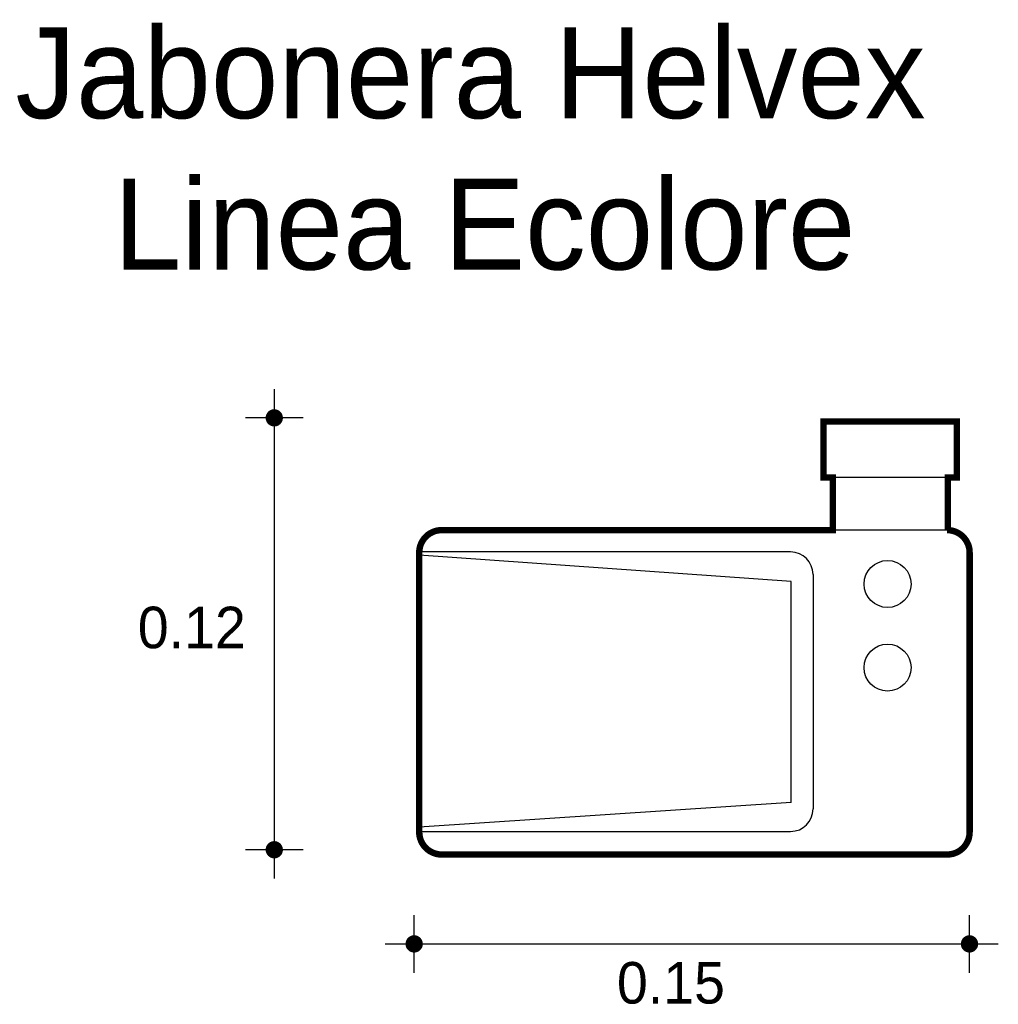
# Model space of a CAD drawing. Extents: x 4.744 to 5.014, y 3.82 to 4.091.
import ezdxf

# ---------------------------------------------------------------- set-up
doc = ezdxf.new("R2010")
doc.units = 0
doc.header["$MEASUREMENT"] = 0
for name, color, linetype in [('BORDE', 2, 'CONTINUOUS'), ('COTAS', 6, 'CONTINUOUS'), ('DIBUJO', 5, 'CONTINUOUS'), ('TEXTO', 4, 'CONTINUOUS')]:
    doc.layers.add(name, color=color, linetype=linetype)

msp = doc.modelspace()

# ---------------------------------------------------------------- linework, layer by layer
at = {"layer": 'BORDE', "const_width": 0.00177}
msp.add_lwpolyline([(5.00015, 3.95059), (5.00015, 3.96509), (5.00263, 3.96509), (5.00263, 3.98053), (4.96581, 3.98053), (4.96581, 3.96509), (4.96842, 3.96509), (4.96842, 3.95059), (4.8605, 3.95059, 0.414214), (4.85429, 3.94438), (4.85429, 3.86729, 0.414214), (4.8605, 3.86108), (4.99996, 3.86108, 0.414214), (5.00617, 3.86729), (5.00617, 3.94438, 0.414214), (4.99996, 3.95059)], format="xyb", dxfattribs=at)
at = {"layer": 'COTAS'}
for p, q in [((4.81429, 3.98952), (4.81429, 3.85444)), ((4.82225, 3.98156), (4.80634, 3.98156)), ((4.82225, 3.8624), (4.80634, 3.8624)), ((4.85288, 3.82847), (4.85288, 3.84438)), ((5.00613, 3.82847), (5.00613, 3.84438)), ((4.84493, 3.83642), (5.01408, 3.83642))]:
    msp.add_line(p, q, dxfattribs=at)
at = {"layer": 'COTAS', "const_width": 0.00239}
for points in [[(4.8131, 3.98156, 1), (4.81548, 3.98156, 1)], [(4.8131, 3.8624, 1), (4.81548, 3.8624, 1)], [(4.85169, 3.83642, 1), (4.85408, 3.83642, 1)], [(5.00493, 3.83642, 1), (5.00732, 3.83642, 1)]]:
    msp.add_lwpolyline(points, format="xyb", close=True, dxfattribs=at)
at = {"layer": 'DIBUJO'}
for p, q in [((4.96581, 3.98053), (4.96581, 3.96509)), ((4.96581, 3.98053), (5.00263, 3.98053)), ((5.00263, 3.98053), (5.00263, 3.96509)), ((5.00263, 3.96509), (4.96581, 3.96509)), ((4.96842, 3.95059), (4.96842, 3.96509)), ((5.00015, 3.95059), (5.00015, 3.96509)), ((4.99996, 3.95059), (4.8605, 3.95059)), ((4.95676, 3.94457), (4.85429, 3.94457)), ((4.85429, 3.94438), (4.85429, 3.86729)), ((4.95696, 3.93642), (4.85429, 3.94363)), ((5.00617, 3.94438), (5.00617, 3.86729)), ((4.95696, 3.87547), (4.95696, 3.93642)), ((4.96298, 3.93836), (4.96298, 3.87366)), ((4.95696, 3.87547), (4.85429, 3.8686)), ((4.85429, 3.86744), (4.95676, 3.86744)), ((4.8605, 3.86108), (4.99996, 3.86108))]:
    msp.add_line(p, q, dxfattribs=at)
for centre in [(4.98351, 3.93572), (4.98351, 3.91265)]:
    msp.add_circle(centre, 0.00648, dxfattribs=at)
for centre, start, end in [((4.8605, 3.94438), 90, 180), ((4.99996, 3.94438), 0, 90), ((4.95676, 3.93836), 0, 90), ((4.95676, 3.87366), 270, 0), ((4.8605, 3.86729), 180, 270), ((4.99996, 3.86729), 270, 0)]:
    msp.add_arc(centre, 0.00621, start, end, dxfattribs=at)

# ---------------------------------------------------------------- texts
at = {"layer": 'COTAS'}
for s, p in [('0.12', (4.77663, 3.918)), ('0.15', (4.90884, 3.81996))]:
    msp.add_text(s, height=0.011455, dxfattribs=at).set_placement(p)
at = {"layer": 'TEXTO'}
for s, p in [('Jabonera Helvex', (4.74284, 4.06424)), ('Linea Ecolore', (4.76999, 4.02249))]:
    msp.add_text(s, height=0.0250272, dxfattribs=at).set_placement(p)

doc.saveas('drawing.dxf')
